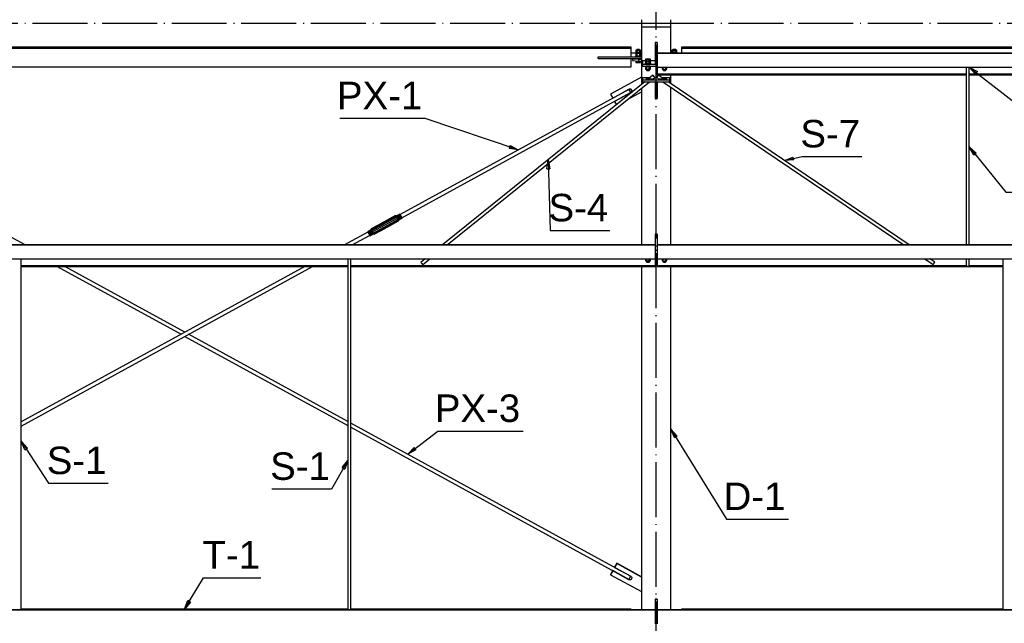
# Paper-space layout 'A0 Advance Steel' of a CAD drawing. Header units: millimetres. Extents: x -21 to 1320, y -7 to 928.
# Tile 27 of 134: x 360 to 467, y 581 to 647. Entities that reach past the tile are written whole.
import ezdxf

# ---------------------------------------------------------------- set-up
doc = ezdxf.new("R2010")
doc.units = ezdxf.units.MM
doc.linetypes.add('ACAD_ISO04W100', pattern=[30, 24, -3, 0, -3])
doc.layers.get('0').update_dxf_attribs({"linetype": 'CONTINUOUS'})
for name, color, linetype in [('AS_Belki', 145, 'CONTINUOUS'), ('AS_Blachy', 30, 'CONTINUOUS'), ('AS_Czesci specjalne', 31, 'CONTINUOUS'), ('AS_Siatki', 72, 'CONTINUOUS'), ('AS_Sruby', 9, 'CONTINUOUS')]:
    doc.layers.add(name, color=color, linetype=linetype)
doc.styles.add('Arial', font='arial.ttf', dxfattribs={"height": 150})

psp = doc.layouts.new('A0 Advance Steel')

# ---------------------------------------------------------------- linework, layer by layer
at = {"color": 0, "linetype": 'ByBlock', "lineweight": -2}
for p, q in [((463.91, 640.9), (463.22, 641.65)), ((463.22, 641.65), (464.12, 641.17)), ((463.91, 640.9), (464.12, 641.17)), ((413.11, 633.11), (413, 632.79)), ((414, 632.63), (413, 632.79)), ((413.11, 633.11), (414, 632.63)), ((463.72, 632.07), (463.22, 632.95)), ((463.22, 632.95), (463.98, 632.28)), ((463.72, 632.07), (463.98, 632.28)), ((417.13, 630.54), (417.27, 631.55)), ((417.27, 631.55), (417.46, 630.55)), ((443.05, 631.47), (443.99, 631.84)), ((444.07, 631.52), (443.05, 631.47)), ((444.07, 631.52), (443.99, 631.84)), ((417.13, 630.54), (417.46, 630.55)), ((431.05, 601.21), (430.66, 602.14)), ((430.66, 602.14), (431.33, 601.38)), ((431.05, 601.21), (431.33, 601.38)), ((360.13, 599.88), (359.72, 600.81)), ((359.72, 600.81), (360.41, 600.06)), ((360.13, 599.88), (360.41, 600.06)), ((401.94, 599.4), (402.63, 600.14)), ((402.83, 599.88), (401.94, 599.4)), ((402.83, 599.88), (402.63, 600.14)), ((394.76, 597.94), (395.4, 598.73)), ((394.76, 597.94), (395.05, 597.78)), ((395.4, 598.73), (395.05, 597.78)), ((377.56, 582.49), (377.93, 583.43)), ((378.22, 583.26), (377.56, 582.49)), ((378.22, 583.26), (377.93, 583.43))]:
    psp.add_line(p, q, dxfattribs=at)
at = {"color": 7}
for points in [[(463.22, 641.65), (471.31, 635.4), (482.49, 635.4)], [(414, 632.63), (403.84, 636.06), (394.53, 636.06)], [(463.22, 632.95), (467.22, 628.01), (473.75, 628.01)], [(417.27, 631.55), (417.49, 623.82), (424.01, 623.82)], [(443.05, 631.47), (444.99, 631.89), (451.51, 631.89)], [(430.66, 602.14), (436.74, 592.31), (443.49, 592.31)], [(401.94, 599.4), (405.21, 601.92), (414.53, 601.92)], [(359.72, 600.81), (362.7, 596.23), (369.23, 596.23)], [(395.4, 598.73), (393.62, 595.6), (387.1, 595.6)], [(377.56, 582.49), (379.62, 585.92), (385.9, 585.92)]]:
    psp.add_lwpolyline(points, dxfattribs=at)
at = {"layer": 'AS_Belki', "linetype": 'Continuous', "ltscale": 0.25}
for p, q in [((430.66, 646.03), (427.46, 646.03)), ((427.46, 646.03), (427.46, 639.77)), ((430.66, 643.18), (430.66, 646.03)), ((426.31, 643.85), (328.82, 643.85)), ((426.31, 643.68), (328.82, 643.68)), ((426.31, 643.68), (426.31, 643.85)), ((426.31, 642.78), (426.31, 643.68)), ((586.26, 643.18), (429.16, 643.18)), ((429.16, 643.18), (429.16, 643.14)), ((586.26, 643.14), (429.16, 643.14)), ((429.16, 643.14), (429.16, 640.88)), ((546.31, 643.85), (431.82, 643.85)), ((431.82, 643.85), (431.82, 643.68)), ((546.31, 643.68), (431.82, 643.68)), ((431.82, 643.68), (431.82, 643.18)), ((422.71, 642.78), (426.31, 642.78)), ((422.71, 642.58), (422.71, 642.78)), ((422.71, 642.58), (426.31, 642.58)), ((426.31, 641.69), (426.31, 642.58)), ((328.82, 641.69), (426.31, 641.69)), ((428.7, 640.76), (428.18, 640.35)), ((429.16, 641.65), (586.26, 641.65)), ((462.9, 640.88), (429.16, 640.88)), ((429.16, 640.88), (429.16, 640.85)), ((462.9, 640.85), (429.16, 640.85)), ((429.16, 640.85), (429.16, 640.8)), ((429.16, 640.8), (462.9, 640.8)), ((429.92, 640.35), (429.27, 640.78)), ((430.66, 639.84), (430.66, 640.8)), ((462.9, 641.65), (462.9, 622.26)), ((463.22, 622.26), (463.22, 641.65)), ((514.9, 640.88), (463.22, 640.88)), ((514.9, 640.85), (463.22, 640.85)), ((463.22, 640.8), (514.9, 640.8)), ((427.82, 640.05), (405.74, 622.26)), ((406.25, 622.26), (428.33, 640.05)), ((428.7, 640.35), (428.9, 640.52)), ((429.09, 640.52), (429.33, 640.36)), ((429.78, 640.05), (456.11, 622.26)), ((456.68, 622.26), (430.35, 640.05)), ((426.07, 639.23), (401.09, 625.56)), ((401.28, 625.22), (426.26, 638.88)), ((427.46, 639.36), (427.46, 622.26)), ((430.66, 622.26), (430.66, 639.46)), ((360.16, 622.26), (357.55, 623.68)), ((397.58, 623.64), (395.04, 622.26)), ((395.87, 622.26), (397.77, 623.29)), ((428.96, 622.26), (326.16, 622.26)), ((428.96, 622.22), (326.16, 622.22)), ((428.96, 622.26), (428.96, 622.22)), ((428.96, 622.22), (428.96, 620.73)), ((586.26, 622.26), (429.16, 622.26)), ((429.16, 622.26), (429.16, 622.22)), ((586.26, 622.22), (429.16, 622.22)), ((429.16, 622.22), (429.16, 619.96)), ((326.16, 620.73), (428.96, 620.73)), ((359.72, 582.41), (359.72, 620.73)), ((395.4, 620.73), (395.4, 582.41)), ((395.72, 582.41), (395.72, 620.73)), ((403.84, 620.73), (403.36, 620.34)), ((403.56, 620.09), (404.35, 620.73)), ((428.96, 620.73), (428.96, 619.96)), ((429.16, 620.73), (586.26, 620.73)), ((458.37, 620.73), (459.29, 620.1)), ((459.47, 620.37), (458.94, 620.73)), ((462.9, 620.73), (462.9, 619.94)), ((463.22, 619.94), (463.22, 620.73)), ((466.9, 620.73), (466.9, 582.41)), ((395.4, 619.96), (359.72, 619.96)), ((395.4, 619.93), (359.72, 619.93)), ((359.72, 619.88), (395.4, 619.88)), ((359.72, 602.48), (391.53, 619.88)), ((390.7, 619.88), (359.72, 602.93)), ((363.66, 619.88), (377.18, 612.49)), ((377.6, 612.71), (364.49, 619.88)), ((428.96, 619.96), (395.72, 619.96)), ((428.96, 619.93), (395.72, 619.93)), ((395.72, 619.88), (428.96, 619.88)), ((427.46, 619.88), (427.46, 582.41)), ((428.96, 619.96), (428.96, 619.93)), ((428.96, 619.93), (428.96, 619.88)), ((462.9, 619.96), (429.16, 619.96)), ((429.16, 619.96), (429.16, 619.93)), ((462.99, 619.93), (429.16, 619.93)), ((429.16, 619.93), (429.16, 619.88)), ((429.16, 619.88), (466.9, 619.88)), ((430.66, 582.41), (430.66, 619.88)), ((466.9, 619.93), (463.14, 619.93)), ((466.9, 619.96), (463.22, 619.96)), ((377.6, 612.26), (395.4, 602.52)), ((395.4, 602.97), (378.01, 612.49)), ((426.26, 586.09), (395.72, 602.8)), ((395.72, 602.34), (426.07, 585.74)), ((428.96, 582.41), (326.16, 582.41)), ((428.96, 582.37), (326.16, 582.37)), ((395.4, 582.49), (359.72, 582.49)), ((426.31, 582.49), (395.72, 582.49)), ((426.31, 582.41), (426.31, 582.49)), ((428.96, 582.41), (428.96, 582.37)), ((428.96, 582.37), (428.96, 580.88)), ((586.26, 582.41), (429.16, 582.41)), ((429.16, 582.41), (429.16, 582.37)), ((586.26, 582.37), (429.16, 582.37)), ((429.16, 582.37), (429.16, 580.88)), ((466.9, 582.49), (431.82, 582.49)), ((431.82, 582.49), (431.82, 582.41))]:
    psp.add_line(p, q, dxfattribs=at)
at = {"layer": 'AS_Belki', "linetype": 'Continuous', "ltscale": 0.25, "extrusion": (0.778581, 0.627525, 0.004981)}
psp.add_circle((229.71, -3.67, 735.88), 0.16, dxfattribs=at)
at = {"layer": 'AS_Belki', "linetype": 'Continuous', "ltscale": 0.25, "extrusion": (-0.828493, 0.559986, 0.003976)}
psp.add_circle((-771.12, -0.01, 3.18), 0.16, dxfattribs=at)
at = {"layer": 'AS_Belki', "linetype": 'Continuous', "ltscale": 0.25, "extrusion": (0.876516, 0.479542, 0.041954)}
psp.add_circle((356.09, -28.55, 680), 0.2, dxfattribs=at)
at = {"layer": 'AS_Belki', "linetype": 'Continuous', "ltscale": 0.25, "extrusion": (0.778581, 0.627525, 0.004981)}
psp.add_arc((229.71, -3.5, 703.33), 0.16, 3.8244, 183.8244, dxfattribs=at)
at = {"layer": 'AS_Belki', "linetype": 'Continuous', "ltscale": 0.25, "extrusion": (-0.828493, 0.559986, 0.003976)}
psp.add_arc((-771.12, 0.13, -33.27), 0.16, 355.8134, 175.8134, dxfattribs=at)
at = {"layer": 'AS_Belki', "linetype": 'Continuous', "ltscale": 0.25, "extrusion": (-5.36357e-11, 0.996195, 0.087156)}
psp.add_arc((-463.06, -54.03, 617.58), 0.16, 0, 180, dxfattribs=at)
at = {"layer": 'AS_Belki', "linetype": 'Continuous', "ltscale": 0.25, "extrusion": (-0.876516, 0.479542, 0.041954)}
psp.add_arc((-718.56, 3.89, -92.57), 0.2, 355.6148, 175.6148, dxfattribs=at)
at = {"layer": 'AS_Blachy', "linetype": 'Continuous', "ltscale": 0.25}
for p, q in [((427.46, 646.83), (427.46, 646.43)), ((427.46, 646.43), (427.46, 646.03)), ((429.76, 646.43), (427.46, 646.43)), ((430.66, 646.43), (429.76, 646.43)), ((430.66, 646.43), (430.66, 646.83)), ((430.66, 646.03), (430.66, 646.43)), ((429.16, 644.35), (428.96, 644.35)), ((428.96, 644.35), (428.96, 644.3)), ((429.16, 644.3), (428.96, 644.3)), ((428.96, 644.3), (428.96, 642.57)), ((429.16, 644.35), (429.16, 644.3)), ((429.16, 644.3), (429.16, 643.18)), ((426.79, 643.18), (426.31, 643.18)), ((427.46, 643.18), (427.39, 643.18)), ((430.74, 643.18), (430.66, 643.18)), ((431.82, 643.18), (431.34, 643.18)), ((426.31, 642.78), (427.46, 642.78)), ((426.31, 642.58), (427.46, 642.58)), ((426.46, 642.58), (426.46, 642.57)), ((426.46, 642.57), (427.16, 642.51)), ((426.46, 642.57), (426.46, 642.37)), ((426.46, 642.37), (427.09, 642.31)), ((427.09, 642.31), (427.16, 642.31)), ((427.16, 642.51), (427.46, 642.51)), ((427.16, 642.31), (427.16, 642.51)), ((427.16, 642.31), (427.46, 642.31)), ((427.9, 642.36), (427.56, 642.36)), ((427.56, 642.36), (427.56, 641.97)), ((427.56, 641.97), (429.16, 641.97)), ((427.56, 641.97), (427.56, 641.77)), ((428.96, 642.36), (428.43, 642.36)), ((429.16, 642.57), (428.96, 642.57)), ((428.96, 642.57), (428.96, 641.97)), ((427.56, 641.77), (429.16, 641.77)), ((427.46, 640.57), (424.08, 638.72)), ((427.46, 640.55), (424.08, 638.7)), ((428.35, 640.48), (427.56, 640.48)), ((427.56, 640.48), (427.56, 640.25)), ((427.56, 640.25), (430.56, 640.25)), ((427.56, 640.25), (427.56, 640.05)), ((427.56, 640.05), (430.56, 640.05)), ((428.23, 640.38), (428.11, 640.38)), ((428.11, 640.38), (428.11, 640.35)), ((428.61, 640.35), (428.11, 640.35)), ((429.15, 640.48), (428.85, 640.48)), ((428.96, 640.05), (428.96, 639.45)), ((429.16, 640.05), (429.16, 639.45)), ((430.01, 640.35), (429.51, 640.35)), ((430.56, 640.48), (429.72, 640.48)), ((430.01, 640.38), (429.87, 640.38)), ((430.01, 640.38), (430.01, 640.35)), ((430.56, 640.25), (430.56, 640.48)), ((430.56, 640.05), (430.56, 640.25)), ((424.08, 638.72), (424.08, 638.7)), ((424.08, 638.7), (424.31, 638.28)), ((424.31, 638.28), (426.08, 639.25)), ((426.28, 638.88), (424.52, 637.92)), ((426.29, 638.86), (424.52, 637.9)), ((425.94, 638.13), (427.46, 638.96)), ((426.29, 638.89), (426.29, 638.86)), ((428.96, 639.45), (429.16, 639.45)), ((428.96, 639.45), (428.96, 638.23)), ((429.16, 639.45), (429.16, 638.23)), ((424.52, 637.92), (424.52, 637.9)), ((424.52, 637.9), (424.71, 637.55)), ((428.96, 638.23), (429.16, 638.23)), ((429.16, 623.43), (428.96, 623.43)), ((428.96, 623.43), (428.96, 623.38)), ((429.16, 623.38), (428.96, 623.38)), ((428.96, 623.38), (428.96, 622.26)), ((429.16, 623.43), (429.16, 623.38)), ((429.16, 623.38), (429.16, 622.26)), ((429.16, 621.65), (428.96, 621.65)), ((428.96, 621.05), (429.16, 621.05)), ((428.96, 620.85), (429.16, 620.85)), ((424.75, 587.49), (424.52, 587.08)), ((424.75, 587.47), (424.52, 587.05)), ((424.52, 587.08), (424.52, 587.05)), ((424.52, 587.05), (426.29, 586.09)), ((427.46, 586.01), (424.75, 587.49)), ((424.75, 587.47), (424.75, 587.49)), ((427.46, 585.99), (424.75, 587.47)), ((424.31, 586.69), (424.08, 586.27)), ((424.31, 586.67), (424.08, 586.25)), ((424.08, 586.27), (424.08, 586.25)), ((424.08, 586.25), (427.46, 584.4)), ((426.08, 585.72), (424.31, 586.69)), ((424.31, 586.67), (424.31, 586.69)), ((426.08, 585.7), (424.31, 586.67)), ((426.28, 586.09), (426.29, 586.09)), ((426.08, 585.72), (426.08, 585.7)), ((429.16, 583.58), (428.96, 583.58)), ((428.96, 583.58), (428.96, 583.53)), ((429.16, 583.53), (428.96, 583.53)), ((428.96, 583.53), (428.96, 582.41)), ((429.16, 583.58), (429.16, 583.53)), ((429.16, 583.53), (429.16, 582.41)), ((429.16, 581.8), (428.96, 581.8)), ((428.96, 581.21), (429.16, 581.21)), ((428.96, 581.01), (429.16, 581.01))]:
    psp.add_line(p, q, dxfattribs=at)
at = {"layer": 'AS_Blachy', "linetype": 'Continuous', "ltscale": 0.25, "extrusion": (-4.52972e-13, -0.996195, -0.087156)}
psp.add_arc((428.11, -55.81, -637.93), 0.2, 90, 270, dxfattribs=at)
at = {"layer": 'AS_Blachy', "linetype": 'Continuous', "ltscale": 0.25, "extrusion": (2.14972e-13, -0.996195, -0.087156)}
psp.add_arc((428.61, -55.81, -637.93), 0.2, 307.4683, 90, dxfattribs=at)
at = {"layer": 'AS_Blachy', "linetype": 'Continuous', "ltscale": 0.25, "extrusion": (-2.79709e-13, -0.996195, -0.087156)}
psp.add_arc((429.51, -55.81, -637.93), 0.2, 90, 184.7211, dxfattribs=at)
at = {"layer": 'AS_Blachy', "linetype": 'Continuous', "ltscale": 0.25, "extrusion": (1.024e-13, -0.996195, -0.087156)}
psp.add_arc((430.01, -55.81, -637.93), 0.2, 270, 90, dxfattribs=at)
at = {"layer": 'AS_Blachy', "linetype": 'Continuous', "ltscale": 0.25, "extrusion": (1.15172e-14, 0.087156, -0.996195)}
psp.add_arc((-426.18, 636.63, 55.7), 0.22, 61.2301, 241.2196, dxfattribs=at)
at = {"layer": 'AS_Blachy', "linetype": 'Continuous', "ltscale": 0.25, "extrusion": (1.19833e-13, 0.087156, -0.996195)}
psp.add_arc((-426.18, 636.65, 55.7), 0.22, 182.7869, 241.2196, dxfattribs=at)
at = {"layer": 'AS_Blachy', "linetype": 'Continuous', "ltscale": 0.25, "extrusion": (1.11202e-13, 0.087156, -0.996195)}
psp.add_arc((-426.18, 583.66, 51.06), 0.22, 118.7804, 298.7699, dxfattribs=at)
at = {"layer": 'AS_Blachy', "linetype": 'Continuous', "ltscale": 0.25, "extrusion": (-3.88173e-14, 0.087156, -0.996195)}
psp.add_arc((-426.18, 583.68, 51.07), 0.22, 182.7869, 298.7699, dxfattribs=at)
at = {"layer": 'AS_Czesci specjalne', "linetype": 'Continuous', "ltscale": 0.25}
for p, q in [((397.94, 624), (399.2, 624.67)), ((397.94, 624), (399.18, 624.67)), ((399.18, 624.67), (397.94, 624)), ((397.94, 624), (399.17, 624.67)), ((397.96, 623.94), (400.63, 625.4)), ((397.96, 623.94), (399.28, 624.7)), ((399.24, 624.68), (397.96, 623.94)), ((399.2, 624.67), (397.96, 623.94)), ((398.02, 623.82), (400.68, 625.28)), ((400.77, 625.13), (398.1, 623.67)), ((400.85, 624.99), (398.18, 623.53)), ((400.91, 624.89), (398.24, 623.43)), ((399.18, 624.67), (399.17, 624.67)), ((399.18, 624.67), (399.17, 624.67)), ((399.2, 624.68), (399.18, 624.67)), ((399.18, 624.67), (399.18, 624.67)), ((399.18, 624.67), (399.18, 624.67)), ((399.2, 624.67), (399.18, 624.67)), ((399.24, 624.7), (399.2, 624.68)), ((399.21, 624.67), (399.2, 624.68)), ((399.2, 624.68), (399.21, 624.67)), ((399.21, 624.67), (399.2, 624.68)), ((399.24, 624.68), (399.2, 624.67)), ((399.28, 624.72), (399.24, 624.7)), ((399.24, 624.7), (399.25, 624.68)), ((399.24, 624.7), (399.25, 624.68)), ((399.28, 624.7), (399.24, 624.68)), ((399.28, 624.7), (400.63, 625.4)), ((399.32, 624.74), (399.28, 624.72)), ((399.28, 624.72), (399.29, 624.7)), ((399.32, 624.72), (399.28, 624.7)), ((399.32, 624.72), (400.63, 625.4)), ((399.35, 624.76), (399.32, 624.74)), ((399.35, 624.75), (399.32, 624.72)), ((399.32, 624.74), (399.32, 624.73)), ((399.32, 624.74), (399.33, 624.73)), ((399.33, 624.73), (399.32, 624.74)), ((399.35, 624.75), (400.6, 625.45)), ((399.35, 624.75), (400.63, 625.4)), ((399.37, 624.78), (399.35, 624.76)), ((399.37, 624.77), (399.35, 624.75)), ((399.35, 624.76), (399.36, 624.76)), ((399.36, 624.76), (399.35, 624.76)), ((400.6, 625.45), (399.37, 624.78)), ((399.37, 624.77), (400.6, 625.45)), ((399.37, 624.78), (399.37, 624.78)), ((399.37, 624.78), (399.37, 624.78)), ((399.38, 624.78), (399.37, 624.78)), ((399.38, 624.78), (399.37, 624.77)), ((399.38, 624.78), (400.6, 625.45)), ((400.91, 624.89), (399.59, 624.15)), ((400.91, 624.89), (399.63, 624.17)), ((400.91, 624.89), (399.67, 624.18)), ((400.93, 624.87), (399.67, 624.18)), ((399.69, 624.19), (400.93, 624.87)), ((400.6, 625.45), (400.63, 625.4)), ((400.71, 625.41), (400.6, 625.45)), ((400.63, 625.4), (400.68, 625.28)), ((400.63, 625.4), (400.72, 625.37)), ((400.68, 625.28), (400.77, 625.13)), ((400.68, 625.28), (400.77, 625.28)), ((401.07, 625.61), (400.71, 625.41)), ((400.71, 625.41), (400.72, 625.37)), ((400.72, 625.37), (401.08, 625.57)), ((400.72, 625.37), (400.77, 625.28)), ((400.77, 625.28), (401.13, 625.48)), ((400.77, 625.28), (400.83, 625.17)), ((400.83, 625.17), (400.77, 625.13)), ((400.77, 625.13), (400.85, 624.99)), ((401.19, 625.37), (400.83, 625.17)), ((400.83, 625.17), (400.89, 625.07)), ((400.89, 625.07), (400.85, 624.99)), ((400.85, 624.99), (400.91, 624.89)), ((401.25, 625.26), (400.89, 625.07)), ((400.89, 625.07), (400.93, 624.99)), ((400.93, 624.99), (400.91, 624.89)), ((400.93, 624.87), (400.91, 624.89)), ((401.29, 625.19), (400.93, 624.99)), ((400.93, 624.99), (400.95, 624.98)), ((400.93, 624.87), (400.95, 624.98)), ((400.95, 624.98), (401.31, 625.17)), ((401.07, 625.61), (401.08, 625.57)), ((401.08, 625.59), (401.07, 625.61)), ((401.1, 625.57), (401.08, 625.59)), ((401.08, 625.57), (401.13, 625.48)), ((401.1, 625.54), (401.09, 625.57)), ((401.09, 625.57), (401.09, 625.57)), ((401.14, 625.47), (401.1, 625.54)), ((401.13, 625.48), (401.19, 625.37)), ((401.19, 625.37), (401.14, 625.47)), ((401.19, 625.37), (401.25, 625.26)), ((401.24, 625.28), (401.19, 625.37)), ((401.27, 625.22), (401.24, 625.28)), ((401.25, 625.26), (401.29, 625.19)), ((401.29, 625.21), (401.27, 625.22)), ((401.28, 625.22), (401.29, 625.21)), ((401.29, 625.21), (401.29, 625.22)), ((401.31, 625.17), (401.29, 625.21)), ((401.29, 625.19), (401.31, 625.17)), ((397.92, 623.89), (397.56, 623.69)), ((397.56, 623.69), (397.58, 623.65)), ((397.58, 623.65), (397.94, 623.85)), ((397.58, 623.65), (397.62, 623.56)), ((397.62, 623.56), (397.98, 623.76)), ((397.62, 623.56), (397.68, 623.45)), ((398.04, 623.65), (397.68, 623.45)), ((398.1, 623.54), (397.74, 623.34)), ((397.94, 624), (397.92, 623.89)), ((397.92, 623.89), (397.94, 623.85)), ((397.94, 624), (397.96, 623.94)), ((397.94, 623.85), (397.96, 623.94)), ((397.94, 623.85), (397.98, 623.76)), ((397.96, 623.94), (398.02, 623.82)), ((397.98, 623.76), (398.02, 623.82)), ((398.04, 623.65), (397.98, 623.76)), ((398.02, 623.82), (398.1, 623.67)), ((398.1, 623.67), (398.04, 623.65)), ((398.1, 623.54), (398.04, 623.65)), ((398.1, 623.67), (398.18, 623.53)), ((398.14, 623.47), (398.1, 623.54)), ((398.18, 623.53), (398.1, 623.54)), ((398.18, 623.53), (398.24, 623.43)), ((399.59, 624.15), (398.24, 623.43)), ((399.55, 624.12), (398.24, 623.43)), ((398.24, 623.43), (399.52, 624.1)), ((399.52, 624.1), (398.26, 623.41)), ((398.26, 623.41), (399.5, 624.08)), ((399.5, 624.08), (399.52, 624.1)), ((399.52, 624.1), (399.55, 624.12)), ((399.55, 624.12), (399.59, 624.15)), ((399.59, 624.15), (399.63, 624.17)), ((399.63, 624.17), (399.67, 624.18)), ((399.67, 624.18), (399.69, 624.19)), ((397.68, 623.45), (397.74, 623.34)), ((397.74, 623.34), (397.78, 623.27)), ((398.14, 623.47), (397.78, 623.27)), ((397.78, 623.27), (397.8, 623.25)), ((397.8, 623.25), (398.16, 623.45)), ((398.16, 623.45), (398.14, 623.47)), ((398.24, 623.43), (398.14, 623.47)), ((398.16, 623.45), (398.26, 623.41)), ((398.24, 623.43), (398.26, 623.41))]:
    psp.add_line(p, q, dxfattribs=at)
at = {"layer": 'AS_Siatki', "color": 20, "linetype": 'ACAD_ISO04W100', "ltscale": 0.25}
for p, q in [((429.06, 501.33), (429.06, 791.53)), ((602.56, 646.43), (27.56, 646.43))]:
    psp.add_line(p, q, dxfattribs=at)
at = {"layer": 'AS_Sruby', "linetype": 'Continuous', "ltscale": 0.25}
for p, q in [((426.79, 643.2), (426.79, 643.14)), ((426.79, 642.89), (426.79, 642.83)), ((426.93, 643.51), (426.82, 643.49)), ((426.95, 643.47), (426.82, 643.49)), ((426.82, 643.49), (426.82, 643.2)), ((426.82, 643.2), (426.88, 643.19)), ((426.93, 643.2), (426.82, 643.18)), ((426.95, 643.16), (426.82, 643.18)), ((426.82, 643.18), (426.82, 642.89)), ((426.82, 642.89), (426.95, 642.87)), ((426.93, 643.58), (426.93, 643.49)), ((426.93, 643.26), (426.93, 643.18)), ((427.22, 643.47), (426.95, 643.47)), ((426.95, 643.47), (426.95, 643.27)), ((427.22, 643.16), (426.95, 643.16)), ((426.95, 643.16), (426.95, 642.87)), ((426.95, 642.87), (427.22, 642.87)), ((427.35, 643.49), (427.22, 643.47)), ((427.22, 643.47), (427.22, 643.27)), ((427.35, 643.18), (427.22, 643.16)), ((427.22, 643.16), (427.22, 642.87)), ((427.22, 642.87), (427.35, 642.89)), ((427.25, 643.49), (427.25, 643.58)), ((427.35, 643.49), (427.25, 643.51)), ((427.25, 643.18), (427.25, 643.26)), ((427.35, 643.18), (427.25, 643.2)), ((427.29, 643.19), (427.35, 643.2)), ((427.35, 643.2), (427.35, 643.49)), ((427.35, 642.89), (427.35, 643.18)), ((427.39, 643.14), (427.39, 643.2)), ((427.39, 642.83), (427.39, 642.89)), ((430.74, 643.2), (430.74, 643.18)), ((430.88, 643.51), (430.77, 643.49)), ((430.91, 643.47), (430.77, 643.49)), ((430.77, 643.49), (430.77, 643.2)), ((430.77, 643.2), (430.84, 643.19)), ((430.88, 643.2), (430.77, 643.18)), ((430.81, 643.18), (430.77, 643.18)), ((430.77, 643.18), (430.77, 643.18)), ((430.88, 643.58), (430.88, 643.49)), ((430.88, 643.26), (430.88, 643.18)), ((431.18, 643.47), (430.91, 643.47)), ((430.91, 643.27), (430.91, 643.47)), ((431.31, 643.49), (431.18, 643.47)), ((431.18, 643.27), (431.18, 643.47)), ((431.2, 643.49), (431.2, 643.58)), ((431.31, 643.49), (431.2, 643.51)), ((431.2, 643.18), (431.2, 643.26)), ((431.31, 643.18), (431.2, 643.2)), ((431.25, 643.19), (431.31, 643.2)), ((431.31, 643.18), (431.28, 643.18)), ((431.31, 643.2), (431.31, 643.49)), ((431.31, 643.18), (431.31, 643.18)), ((431.34, 643.18), (431.34, 643.2)), ((426.82, 642.34), (426.82, 642.17)), ((426.82, 642.17), (426.95, 642.15)), ((426.95, 642.33), (426.95, 642.15)), ((426.95, 642.15), (427.22, 642.15)), ((427.22, 642.31), (427.22, 642.15)), ((427.22, 642.15), (427.35, 642.17)), ((427.35, 642.17), (427.35, 642.31)), ((427.86, 642.32), (427.86, 642.26)), ((427.86, 642.1), (427.86, 642.04)), ((428.03, 642.54), (427.9, 642.52)), ((428.03, 642.5), (427.9, 642.52)), ((427.9, 642.52), (427.9, 642.32)), ((427.9, 642.32), (427.96, 642.31)), ((428.03, 642.32), (427.9, 642.3)), ((428.03, 642.28), (427.9, 642.3)), ((427.9, 642.3), (427.9, 642.1)), ((427.9, 642.1), (428.03, 642.08)), ((428.3, 642.54), (428.03, 642.54)), ((428.3, 642.5), (428.03, 642.5)), ((428.03, 642.32), (428.03, 642.5)), ((428.3, 642.32), (428.03, 642.32)), ((428.3, 642.28), (428.03, 642.28)), ((428.03, 642.08), (428.03, 642.28)), ((428.03, 642.08), (428.3, 642.08)), ((428.43, 642.52), (428.3, 642.54)), ((428.43, 642.52), (428.3, 642.5)), ((428.3, 642.32), (428.3, 642.5)), ((428.43, 642.3), (428.3, 642.32)), ((428.43, 642.3), (428.3, 642.28)), ((428.3, 642.08), (428.3, 642.28)), ((428.3, 642.08), (428.43, 642.1)), ((428.37, 642.31), (428.43, 642.32)), ((428.43, 642.32), (428.43, 642.52)), ((428.43, 642.1), (428.43, 642.3)), ((428.46, 642.26), (428.46, 642.32)), ((428.46, 642.04), (428.46, 642.1)), ((427.86, 641.77), (427.86, 641.73)), ((427.9, 641.72), (427.9, 641.44)), ((427.9, 641.44), (428.03, 641.42)), ((428, 641.42), (428, 641.31)), ((428.03, 641.42), (428.03, 641.71)), ((428.03, 641.42), (428.3, 641.42)), ((428.3, 641.42), (428.3, 641.71)), ((428.3, 641.42), (428.43, 641.44)), ((428.32, 641.31), (428.32, 641.42)), ((428.43, 641.44), (428.43, 641.72)), ((428.46, 641.73), (428.46, 641.77)), ((429.7, 641.65), (429.7, 641.44)), ((429.7, 641.44), (429.83, 641.42)), ((429.8, 641.42), (429.8, 641.31)), ((429.83, 641.42), (429.83, 641.65)), ((429.83, 641.42), (430.1, 641.42)), ((430.1, 641.42), (430.1, 641.65)), ((430.1, 641.42), (430.23, 641.44)), ((430.12, 641.31), (430.12, 641.42)), ((430.23, 641.44), (430.23, 641.65)), ((427.9, 620.73), (427.9, 620.52)), ((427.9, 620.52), (428.03, 620.5)), ((428, 620.5), (428, 620.39)), ((428.03, 620.5), (428.03, 620.73)), ((428.03, 620.5), (428.3, 620.5)), ((428.3, 620.5), (428.3, 620.73)), ((428.3, 620.5), (428.43, 620.52)), ((428.32, 620.39), (428.32, 620.5)), ((428.43, 620.52), (428.43, 620.73)), ((429.7, 620.73), (429.7, 620.52)), ((429.7, 620.52), (429.83, 620.5)), ((429.8, 620.5), (429.8, 620.39)), ((429.83, 620.5), (429.83, 620.73)), ((429.83, 620.5), (430.1, 620.5)), ((430.1, 620.5), (430.1, 620.73)), ((430.1, 620.5), (430.23, 620.52)), ((430.12, 620.39), (430.12, 620.5)), ((430.23, 620.52), (430.23, 620.73))]:
    psp.add_line(p, q, dxfattribs=at)
at = {"layer": 'AS_Sruby', "linetype": 'Continuous', "ltscale": 0.25, "extrusion": (1.13254e-13, 0.996195, 0.087156)}
for centre in [(-427.09, -56.09, 641.13), (-427.09, -56.06, 640.82), (-431.04, -56.06, 640.82)]:
    psp.add_circle(centre, 0.16, dxfattribs=at)
at = {"layer": 'AS_Sruby', "linetype": 'Continuous', "ltscale": 0.25, "extrusion": (0, 0.996195, 0.087156)}
psp.add_circle((-431.04, -56.09, 641.13), 0.16, dxfattribs=at)
for centre, radius, start, end in [((-427.09, -56.03, 640.44), 0.3, 333.5834, 206.4166), ((-427.09, -56.06, 640.75), 0.3, 333.5834, 35.6599), ((-427.09, -56.05, 640.69), 0.3, 0, 26.4166), ((-427.09, -56.08, 641.05), 0.16, 0, 180), ((-427.09, -56.06, 640.75), 0.3, 144.3401, 206.4166), ((-427.09, -56.05, 640.69), 0.3, 153.5834, 180), ((-431.04, -56.08, 641.05), 0.16, 0, 180), ((-427.09, -56.03, 640.38), 0.3, 0, 180), ((-428.16, -55.98, 639.82), 0.3, 0, 26.4167), ((-428.16, -55.98, 639.82), 0.3, 153.5835, 180), ((-428.16, -55.89, 638.87), 0.16, 0, 180), ((-429.96, -55.89, 638.87), 0.16, 0, 180)]:
    psp.add_arc(centre, radius, start, end, dxfattribs=at)
at = {"layer": 'AS_Sruby', "linetype": 'Continuous', "ltscale": 0.25, "extrusion": (1.13254e-13, 0.996195, 0.087156)}
for centre in [(-427.09, -56.06, 640.73), (-428.16, -54.07, 618.03)]:
    psp.add_arc(centre, 0.16, 0, 180, dxfattribs=at)
at = {"layer": 'AS_Sruby', "linetype": 'Continuous', "ltscale": 0.25, "extrusion": (1.20805e-13, 0.996195, 0.087156)}
for start, end in [(333.5834, 35.6599), (144.3401, 206.4166)]:
    psp.add_arc((-431.04, -56.06, 640.75), 0.3, start, end, dxfattribs=at)
at = {"layer": 'AS_Sruby', "linetype": 'Continuous', "ltscale": 0.25, "extrusion": (2.26508e-13, 0.996195, 0.087156)}
for centre, start, end in [((-431.04, -56.06, 640.73), 0, 20.8397), ((-431.04, -56.06, 640.73), 159.1603, 180), ((-429.96, -54.07, 618.03), 0, 180)]:
    psp.add_arc(centre, 0.16, start, end, dxfattribs=at)
at = {"layer": 'AS_Sruby', "linetype": 'Continuous', "ltscale": 0.25, "extrusion": (6.56868e-14, 0.996195, 0.087156)}
psp.add_arc((-428.16, -55.96, 639.66), 0.3, 333.5833, 206.4166, dxfattribs=at)
at = {"layer": 'AS_Sruby', "linetype": 'Continuous', "ltscale": 0.25, "extrusion": (1.26089e-13, 0.996195, 0.087156)}
for start, end in [(333.5833, 35.3829), (144.6172, 206.4166)]:
    psp.add_arc((-428.16, -55.98, 639.88), 0.3, start, end, dxfattribs=at)
at = {"layer": 'AS_Sruby', "linetype": 'Continuous', "ltscale": 0.25, "extrusion": (-6.04023e-14, 0.996195, 0.087156)}
psp.add_arc((-428.16, -55.96, 639.6), 0.3, 0, 180, dxfattribs=at)
at = {"layer": 'AS_Sruby', "linetype": 'Continuous', "ltscale": 0.25, "extrusion": (6.04023e-14, 0.996195, 0.087156)}
psp.add_arc((-428.16, -55.93, 639.29), 0.3, 0, 180, dxfattribs=at)
at = {"layer": 'AS_Sruby', "linetype": 'Continuous', "ltscale": 0.25, "extrusion": (1.02344e-13, -0.996195, -0.087156)}
psp.add_arc((428.16, -55.94, -639.35), 0.3, 49.9329, 130.0671, dxfattribs=at)

# ---------------------------------------------------------------- texts
at = {"color": 7, "style": 'Arial'}
for s, p in [('PX-1', (394.2, 637.06)), ('S-7', (444.8, 632.89)), ('S-4', (417.3, 624.82)), ('PX-3', (404.89, 602.92)), ('S-1', (362.52, 597.23)), ('S-1', (386.91, 596.6)), ('D-1', (436.42, 593.31)), ('T-1', (379.52, 586.92))]:
    psp.add_text(s, height=3, dxfattribs=at).set_placement(p)

doc.saveas('drawing.dxf')
